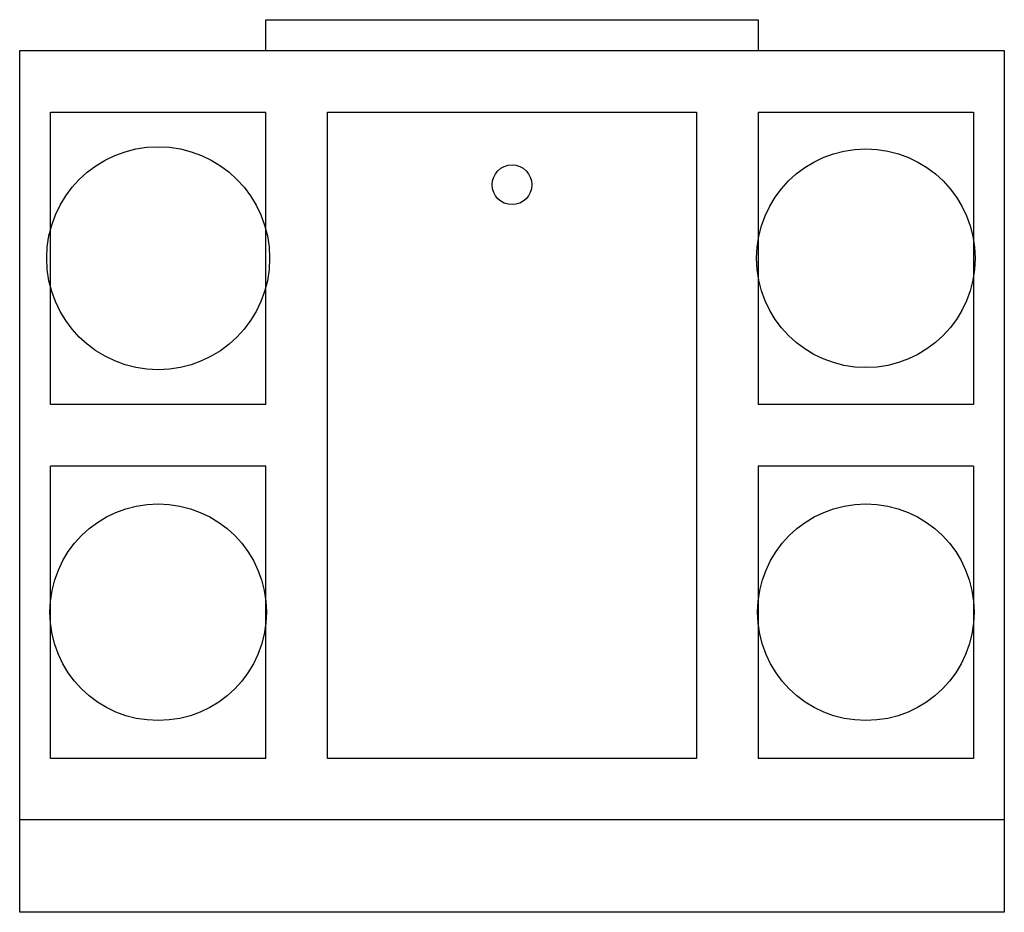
# Model space of a CAD drawing. Extents: x -0.4 to 0.4, y 0 to 0.725.
import ezdxf

# ---------------------------------------------------------------- set-up
doc = ezdxf.new("R2010")
doc.units = 0
doc.header["$MEASUREMENT"] = 0
doc.layers.get('0').update_dxf_attribs({"linetype": 'CONTINUOUS'})

msp = doc.modelspace()

# ---------------------------------------------------------------- linework, layer by layer
for p, q in [((-0.2, 0.7), (-0.2, 0.725)), ((-0.2, 0.725), (0.2, 0.725)), ((0.2, 0.725), (0.2, 0.7)), ((-0.4, 0.7), (0.4, 0.7)), ((-0.4, 0), (-0.4, 0.7)), ((0.4, 0.7), (0.4, 0)), ((-0.375, 0.4125), (-0.375, 0.65)), ((-0.375, 0.65), (-0.2, 0.65)), ((-0.2, 0.4125), (-0.2, 0.65)), ((-0.15, 0.125), (-0.15, 0.65)), ((-0.15, 0.65), (0.15, 0.65)), ((0.15, 0.65), (0.15, 0.125)), ((0.2, 0.65), (0.2, 0.4125)), ((0.2, 0.65), (0.375, 0.65)), ((0.375, 0.65), (0.375, 0.4125)), ((-0.2, 0.4125), (-0.375, 0.4125)), ((0.375, 0.4125), (0.2, 0.4125)), ((-0.2, 0.3625), (-0.375, 0.3625)), ((-0.375, 0.125), (-0.375, 0.3625)), ((-0.2, 0.125), (-0.2, 0.3625)), ((0.2, 0.3625), (0.2, 0.125)), ((0.375, 0.3625), (0.2, 0.3625)), ((0.375, 0.3625), (0.375, 0.125)), ((-0.2, 0.125), (-0.375, 0.125)), ((0.15, 0.125), (-0.15, 0.125)), ((0.375, 0.125), (0.2, 0.125)), ((0.4, 0.075), (-0.4, 0.075)), ((0.4, 0), (-0.4, 0))]:
    msp.add_line(p, q)
for centre, radius in [((-0.2875, 0.53125), 0.09057), ((0.2875, 0.53125), 0.08881), ((0, 0.59094), 0.0161), ((-0.2875, 0.24375), 0.08801), ((0.2875, 0.24375), 0.08801)]:
    msp.add_circle(centre, radius)

doc.saveas('drawing.dxf')
